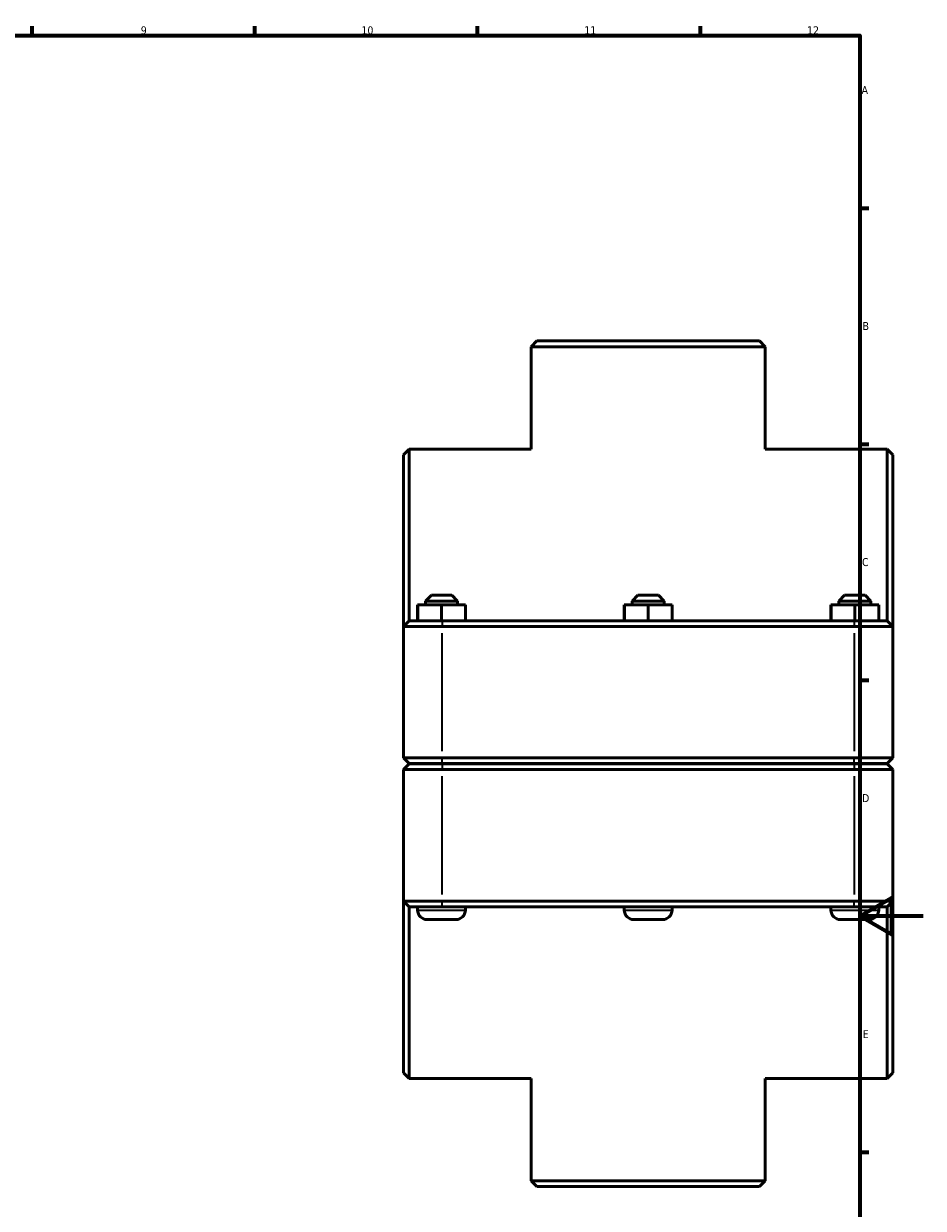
# Model space of a CAD drawing. Header units: millimetres. Extents: x 0 to 902, y -171 to 1193.
# Tile 5 of 6: x 558 to 841, y 205 to 578. Entities that reach past the tile are written whole.
import ezdxf

# ---------------------------------------------------------------- set-up
doc = ezdxf.new("R2010")
doc.units = ezdxf.units.MM
for name, color, linetype, lineweight in [('Border (ISO)', 7, 'Continuous', 70), ('Visible (ISO)', 7, 'Continuous', 50), ('Visible Narrow (ISO)', 7, 'Continuous', 35)]:
    doc.layers.add(name, color=color, linetype=linetype, lineweight=lineweight)
doc.styles.add('Note Text (ISO)', font='tahoma.ttf')

# ---------------------------------------------------------------- blocks, each defined once
blk = doc.blocks.new('Borders Default Border')
at = {"layer": 'Border (ISO)'}
for p, q in [((560.67, 574), (560.67, 576.9)), ((630.75, 574), (630.75, 576.9)), ((700.83, 574), (700.83, 576.9)), ((770.92, 574), (770.92, 576.9)), ((821, 519.75), (823.9, 519.75)), ((821, 445.5), (823.9, 445.5)), ((821, 371.25), (823.9, 371.25)), ((821, 222.75), (823.9, 222.75))]:
    blk.add_line(p, q, dxfattribs=at)
at = {"layer": 'Border (ISO)', "flags": 128}
for points in [[(20, 20), (20, 574), (821, 574), (821, 20), (20, 20)], [(841, 297), (821, 297), (831, 302.77), (831, 291.23), (821, 297)]]:
    blk.add_lwpolyline(points, dxfattribs=at)
at = {"layer": 'Border (ISO)', "color": 232, "true_color": 0xca0064, "char_height": 2.5, "attachment_point": 7, "style": 'Note Text (ISO)'}
for s, insert in [('9', (594.88, 574.35)), ('10', (664.29, 574.35)), ('11', (734.37, 574.4)), ('12', (804.46, 574.4)), ('A', (821.59, 555.62)), ('B', (821.89, 481.37)), ('C', (821.73, 407.08)), ('D', (821.73, 332.88)), ('E', (821.94, 258.63))]:
    blk.add_mtext(s, dxfattribs=dict(at, insert=insert))

msp = doc.modelspace()

# ---------------------------------------------------------------- linework, layer by layer
at = {"layer": 'Visible (ISO)'}
for p, q in [((719.437, 477.927), (717.637, 476.127)), ((719.437, 477.927), (789.49, 477.927)), ((789.49, 477.927), (791.29, 476.127)), ((791.29, 476.127), (717.637, 476.127)), ((717.637, 443.927), (717.637, 476.127)), ((791.29, 443.927), (791.29, 476.127)), ((677.464, 442.127), (679.264, 443.927)), ((679.264, 443.927), (679.264, 389.927)), ((679.264, 443.927), (717.637, 443.927)), ((791.29, 443.927), (829.664, 443.927)), ((829.664, 389.927), (829.664, 443.927)), ((831.464, 442.127), (829.664, 443.927)), ((677.464, 388.127), (677.464, 442.127)), ((831.464, 442.127), (831.464, 388.127)), ((686.264, 397.927), (684.464, 396.127)), ((694.464, 396.127), (684.464, 396.127)), ((684.464, 394.927), (684.464, 396.127)), ((686.264, 397.927), (692.664, 397.927)), ((692.664, 397.927), (694.464, 396.127)), ((694.464, 394.927), (694.464, 396.127)), ((751.264, 397.927), (749.464, 396.127)), ((759.464, 396.127), (749.464, 396.127)), ((749.464, 394.927), (749.464, 396.127)), ((751.264, 397.927), (757.664, 397.927)), ((757.664, 397.927), (759.464, 396.127)), ((759.464, 394.927), (759.464, 396.127)), ((816.264, 397.927), (814.464, 396.127)), ((824.464, 396.127), (814.464, 396.127)), ((814.464, 394.927), (814.464, 396.127)), ((816.264, 397.927), (822.664, 397.927)), ((822.664, 397.927), (824.464, 396.127)), ((824.464, 394.927), (824.464, 396.127)), ((681.941, 394.927), (681.987, 394.927)), ((681.941, 389.927), (681.941, 394.927)), ((681.987, 394.927), (689.51, 394.927)), ((681.987, 389.927), (681.987, 394.927)), ((689.51, 394.927), (696.987, 394.927)), ((689.51, 389.927), (689.51, 394.927)), ((696.987, 389.927), (696.987, 394.927)), ((746.941, 394.927), (746.987, 394.927)), ((746.941, 389.927), (746.941, 394.927)), ((746.987, 394.927), (754.51, 394.927)), ((746.987, 389.927), (746.987, 394.927)), ((754.51, 394.927), (761.987, 394.927)), ((754.51, 389.927), (754.51, 394.927)), ((761.987, 389.927), (761.987, 394.927)), ((811.941, 394.927), (811.987, 394.927)), ((811.941, 389.927), (811.941, 394.927)), ((811.987, 394.927), (819.51, 394.927)), ((811.987, 389.927), (811.987, 394.927)), ((819.51, 394.927), (826.987, 394.927)), ((819.51, 389.927), (819.51, 394.927)), ((826.987, 389.927), (826.987, 394.927)), ((679.264, 389.927), (677.464, 388.127)), ((689.714, 388.127), (677.464, 388.127)), ((677.464, 388.127), (677.464, 346.777)), ((679.264, 389.927), (689.714, 389.927)), ((819.214, 389.927), (689.714, 389.927)), ((689.714, 388.127), (819.214, 388.127)), ((819.214, 389.927), (829.664, 389.927)), ((831.464, 388.127), (819.214, 388.127)), ((829.664, 389.927), (831.464, 388.127)), ((831.464, 346.777), (831.464, 388.127)), ((679.264, 344.977), (677.464, 346.777)), ((677.464, 346.777), (689.714, 346.777)), ((819.214, 346.777), (689.714, 346.777)), ((819.214, 346.777), (831.464, 346.777)), ((829.664, 344.977), (831.464, 346.777)), ((679.264, 344.877), (677.464, 343.077)), ((689.714, 343.077), (677.464, 343.077)), ((677.464, 343.077), (677.464, 301.727)), ((689.714, 344.977), (679.264, 344.977)), ((679.264, 344.877), (689.714, 344.877)), ((681.964, 344.877), (681.964, 344.977)), ((689.714, 344.977), (819.214, 344.977)), ((819.214, 344.877), (689.714, 344.877)), ((689.714, 343.077), (819.214, 343.077)), ((696.964, 344.877), (696.964, 344.977)), ((746.964, 344.877), (746.964, 344.977)), ((761.964, 344.877), (761.964, 344.977)), ((811.964, 344.877), (811.964, 344.977)), ((829.664, 344.977), (819.214, 344.977)), ((819.214, 344.877), (829.664, 344.877)), ((831.464, 343.077), (819.214, 343.077)), ((826.964, 344.877), (826.964, 344.977)), ((829.664, 344.877), (831.464, 343.077)), ((831.464, 301.727), (831.464, 343.077)), ((677.464, 247.727), (677.464, 301.727)), ((677.464, 301.727), (689.714, 301.727)), ((679.264, 299.927), (677.464, 301.727)), ((679.264, 299.927), (679.264, 245.927)), ((689.714, 299.927), (679.264, 299.927)), ((681.964, 298.927), (681.964, 299.927)), ((819.214, 301.727), (689.714, 301.727)), ((689.714, 299.927), (819.214, 299.927)), ((696.964, 298.927), (696.964, 299.927)), ((746.964, 298.927), (746.964, 299.927)), ((761.964, 298.927), (761.964, 299.927)), ((811.964, 298.927), (811.964, 299.927)), ((819.214, 301.727), (831.464, 301.727)), ((829.664, 299.927), (819.214, 299.927)), ((826.964, 298.927), (826.964, 299.927)), ((829.664, 299.927), (831.464, 301.727)), ((829.664, 245.927), (829.664, 299.927)), ((831.464, 301.727), (831.464, 247.727)), ((693.964, 295.927), (684.964, 295.927)), ((758.964, 295.927), (749.964, 295.927)), ((823.964, 295.927), (814.964, 295.927)), ((677.464, 247.727), (679.264, 245.927)), ((831.464, 247.727), (829.664, 245.927)), ((679.264, 245.927), (717.637, 245.927)), ((717.637, 213.727), (717.637, 245.927)), ((791.29, 245.927), (829.664, 245.927)), ((791.29, 213.727), (791.29, 245.927)), ((717.637, 213.727), (791.29, 213.727)), ((719.437, 211.927), (717.637, 213.727)), ((789.49, 211.927), (791.29, 213.727)), ((789.49, 211.927), (719.437, 211.927))]:
    msp.add_line(p, q, dxfattribs=at)
for centre, start, end in [((684.964, 298.927), 180, 270), ((693.964, 298.927), 270, 0), ((749.964, 298.927), 180, 270), ((758.964, 298.927), 270, 0), ((814.964, 298.927), 180, 270), ((823.964, 298.927), 270, 0)]:
    msp.add_arc(centre, 3, start, end, dxfattribs=at)
at = {"layer": 'Visible Narrow (ISO)'}
for p, q in [((689.714, 389.837), (689.714, 388.217)), ((819.214, 389.837), (819.214, 388.217)), ((689.714, 348.845), (689.714, 386.06)), ((819.214, 386.06), (819.214, 348.845)), ((689.714, 345.067), (689.714, 346.687)), ((819.214, 345.067), (819.214, 346.687)), ((689.714, 344.787), (689.714, 343.167)), ((819.214, 344.787), (819.214, 343.167)), ((689.714, 303.795), (689.714, 341.01)), ((819.214, 341.01), (819.214, 303.795)), ((682.056, 298.927), (696.871, 298.927)), ((689.714, 300.017), (689.714, 301.637)), ((747.056, 298.927), (761.871, 298.927)), ((812.056, 298.927), (826.871, 298.927)), ((819.214, 300.017), (819.214, 301.637))]:
    msp.add_line(p, q, dxfattribs=at)

# ---------------------------------------------------------------- block references
msp.add_blockref('Borders Default Border', (0, 0))

doc.saveas('drawing.dxf')
